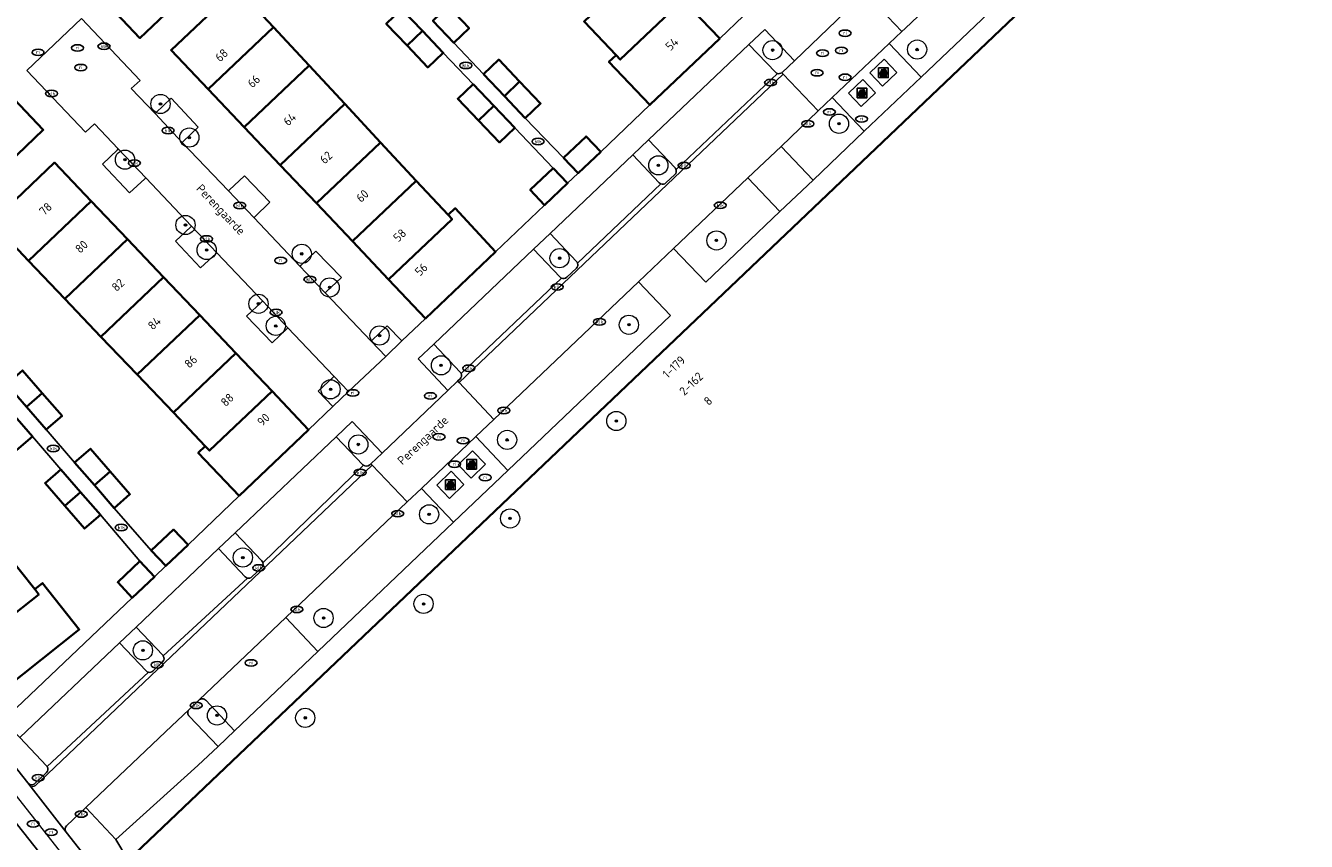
# Model space of a CAD drawing. Header units: metres. Extents: x 103671 to 105190, y 427150 to 429171.
# Tile 82 of 256: x 103834 to 103967, y 427654 to 427739. Entities that reach past the tile are written whole.
import ezdxf
from ezdxf.enums import TextEntityAlignment as Align

# ---------------------------------------------------------------- set-up
doc = ezdxf.new("R2010")
doc.units = ezdxf.units.M
for name, color, linetype, lineweight in [('B-WE-GR-BEPLANTING_CULTUUR_BODEMBEDEKKER-GV', 253, 'Continuous', 18), ('B-WE-GR-BEPLANTING_CULTUUR_ROOS-GV', 253, 'Continuous', 18), ('B-WE-GR-BOOM-S', 253, 'Continuous', 25), ('B-WE-IE-AFVAL APART PLAATS-S', 253, 'Continuous', 25), ('B-WE-IE-MEUBILAIR-S', 253, 'Continuous', 25), ('B-WE-IE-TERREINAFSCHEIDING_KUNSTMATIG_MUUR-G', 253, 'IE-TERREINAFSCHEIDING_KUNSTMATIG-SO', 18), ('B-WE-OG-BEBOUWING-GV', 253, 'Continuous', 35), ('B-WE-OG-BEBOUWING-T18', 7, 'Continuous', 18), ('B-WE-OG-TERREIN_ERF-GV', 253, 'Continuous', 18), ('B-WE-OG-TOPOGRAFIE-T18', 7, 'Continuous', 18), ('B-WE-VH-GESLOTENVERHARDING_ASFALT-GV', 253, 'Continuous', 18), ('B-WE-VH-GESLOTENVERHARDING_BETON-GV', 253, 'Continuous', 18), ('B-WE-VH-OPENVERHARDING-GV', 253, 'Continuous', 18), ('B-WE-VH-OPENVERHARDING_BETONSTRAATSTEEN-GV', 253, 'Continuous', 18), ('B-WE-VH-OPENVERHARDING_STRAATBAKSTEEN-GV', 253, 'Continuous', 18), ('B-WE-VH-OPENVERHARDING_TEGEL-GV', 253, 'Continuous', 18), ('X-XX-AL-VERWIJZING-G', 253, 'Continuous', 18)]:
    doc.layers.add(name, color=color, linetype=linetype, lineweight=lineweight)
doc.styles.add('NLCS-ISO', font='NLCS-ISO.ttf')
doc.styles.add('NLCS-ISO-M500-T18', font='NLCS-ISO.ttf', dxfattribs={"height": 0.9})
doc.linetypes.add('IE-TERREINAFSCHEIDING_KUNSTMATIG-SO', pattern='A,4,[82,NLCS.SHX,S=0.75,R=90,X=0,Y=0],4,-2', length=10)

# ---------------------------------------------------------------- blocks, each defined once
blk = doc.blocks.new('SIE-AFVAL APART PLAATS-SO')
h = blk.add_hatch(color=256)
h.dxf.hatch_style = 1
h.paths.add_polyline_path([(-0.09, 0.07), (-1.76, 0.07, 0.819081), (-1.79, -0.09), (-1.4, -2.19, 0.36153), (-1.37, -2.21), (-0.47, -2.21, 0.36153), (-0.44, -2.19), (-0.05, -0.09, 0.819081)])
h.paths.add_polyline_path([(-0.16, -0.1), (-0.2, -0.33), (-0.49, -0.33), (-0.47, -0.1)], flags=16)
h.paths.add_polyline_path([(-0.55, -0.1), (-0.58, -0.33), (-0.87, -0.33), (-0.87, -0.1)], flags=16)
h.paths.add_polyline_path([(-0.22, -0.42), (-0.27, -0.73), (-0.53, -0.73), (-0.5, -0.42)], flags=16)
h.paths.add_polyline_path([(-0.58, -0.42), (-0.61, -0.73), (-0.87, -0.73), (-0.87, -0.42)], flags=16)
h.paths.add_polyline_path([(-0.95, -0.1), (-0.95, -0.33), (-1.27, -0.33), (-1.29, -0.1)], flags=16)
h.paths.add_polyline_path([(-0.95, -0.42), (-0.95, -0.73), (-1.23, -0.73), (-1.26, -0.42)], flags=16)
h.paths.add_polyline_path([(-0.29, -0.83), (-0.34, -1.09), (-0.56, -1.09), (-0.54, -0.83)], flags=16)
h.paths.add_polyline_path([(-0.62, -0.83), (-0.65, -1.09), (-0.87, -1.09), (-0.87, -0.83)], flags=16)
h.paths.add_polyline_path([(-0.95, -0.83), (-0.95, -1.09), (-1.2, -1.09), (-1.22, -0.83)], flags=16)
h.paths.add_polyline_path([(-1.35, -0.33), (-1.64, -0.33), (-1.69, -0.1), (-1.37, -0.1)], flags=16)
h.paths.add_polyline_path([(-1.34, -0.42), (-1.31, -0.73), (-1.57, -0.73), (-1.63, -0.42)], flags=16)
h.paths.add_polyline_path([(-0.36, -1.18), (-0.41, -1.44), (-0.6, -1.44), (-0.57, -1.18)], flags=16)
h.paths.add_polyline_path([(-0.65, -1.18), (-0.68, -1.44), (-0.87, -1.44), (-0.87, -1.18)], flags=16)
h.paths.add_polyline_path([(-1.3, -0.83), (-1.28, -1.09), (-1.5, -1.09), (-1.55, -0.83)], flags=16)
h.paths.add_polyline_path([(-0.95, -1.18), (-0.95, -1.44), (-1.17, -1.44), (-1.19, -1.18)], flags=16)
h.paths.add_polyline_path([(-0.42, -1.53), (-0.47, -1.79), (-0.63, -1.79), (-0.6, -1.53)], flags=16)
h.paths.add_polyline_path([(-1.27, -1.18), (-1.25, -1.44), (-1.44, -1.44), (-1.49, -1.18)], flags=16)
h.paths.add_polyline_path([(-0.69, -1.53), (-0.71, -1.79), (-0.87, -1.79), (-0.87, -1.53)], flags=16)
h.paths.add_polyline_path([(-0.95, -1.53), (-0.95, -1.79), (-1.13, -1.79), (-1.16, -1.53)], flags=16)
h.paths.add_polyline_path([(-1.24, -1.53), (-1.22, -1.79), (-1.37, -1.79), (-1.42, -1.53)], flags=16)
h.paths.add_polyline_path([(-0.49, -1.89), (-0.53, -2.13), (-0.66, -2.13), (-0.64, -1.89)], flags=16)
h.paths.add_polyline_path([(-0.72, -1.89), (-0.74, -2.13), (-0.87, -2.13), (-0.87, -1.89)], flags=16)
h.paths.add_polyline_path([(-0.95, -1.89), (-0.95, -2.13), (-1.1, -2.13), (-1.12, -1.89)], flags=16)
h.paths.add_polyline_path([(-1.21, -1.89), (-1.18, -2.13), (-1.31, -2.13), (-1.35, -1.89)], flags=16)
h.paths.add_polyline_path([(-0.19, 0.78, -0.01173), (-0.3, 0.78, -0.148797), (-0.42, 1.03, -0.136076), (-0.69, 0.87), (-0.78, 0.85, -0.038293), (-1.14, 0.96), (-1.19, 0.81, -0.243822), (-1.56, 0.45, 0.344326), (-1, 0.22, -0.139345), (-0.6, 0.22, 0.618436), (-0.56, 0.27, -0.441494), (-0.47, 0.44, 0.309048)])
h.paths.add_polyline_path([(-0.49, 0.51, 0.351556), (-0.64, 0.31, 0.121061), (-1.02, 0.29, -0.288745), (-1.45, 0.42, 0.203599), (-1.12, 0.79), (-1.09, 0.87, 0.083075), (-0.28, 0.71, -0.242261)], flags=16)
h.paths.add_polyline_path([(-0.4, 0.79, -0.023345), (-0.63, 0.82, 0.07081), (-0.46, 0.9, 0.059965)], flags=16)
h.paths.add_polyline_path([(1.12, 1.48), (-1.07, 1.48, 0.860559), (-1.08, 1.42), (0.29, 1, -0.146703), (0.53, 0.28, 0.421968), (0.56, 0.25), (1.6, 0.31, 0.450293), (1.63, 0.34, 0.122241)])
h.paths.add_polyline_path([(0.26, 1.93, 1), (1.07, 1.93, 1)])
h.paths.add_polyline_path([(1.65, 0.15, 0.429303), (1.62, 0.18), (0.55, 0.23, 0.38429), (0.51, 0.2), (0.16, -2.16, 0.83726), (0.22, -2.18), (0.99, -0.78, -0.688204), (1.05, -0.78), (1.36, -2.14, 0.84934), (1.42, -2.14)])
for p, q in [((-0.09, 0.07), (-1.76, 0.07)), ((-1.4, -2.19), (-1.79, -0.09)), ((-1.37, -0.1), (-1.69, -0.1)), ((-1.64, -0.33), (-1.69, -0.1)), ((-1.64, -0.33), (-1.35, -0.33)), ((-1.63, -0.42), (-1.34, -0.42)), ((-1.57, -0.73), (-1.63, -0.42)), ((-1.57, -0.73), (-1.31, -0.73)), ((-1.55, -0.83), (-1.3, -0.83)), ((-1.5, -1.09), (-1.55, -0.83)), ((-1.5, -1.09), (-1.28, -1.09)), ((-1.49, -1.18), (-1.27, -1.18)), ((-1.44, -1.44), (-1.49, -1.18)), ((-1.44, -1.44), (-1.25, -1.44)), ((-1.42, -1.53), (-1.24, -1.53)), ((-1.37, -1.79), (-1.42, -1.53)), ((-1.37, -1.79), (-1.22, -1.79)), ((-1.37, -2.21), (-0.47, -2.21)), ((-1.31, -2.13), (-1.35, -1.89)), ((-1.35, -1.89), (-1.21, -1.89)), ((-1.31, -2.13), (-1.18, -2.13)), ((-0.95, -0.1), (-1.29, -0.1)), ((-1.27, -0.33), (-0.95, -0.33)), ((-1.26, -0.42), (-0.95, -0.42)), ((-1.23, -0.73), (-0.95, -0.73)), ((-1.22, -0.83), (-0.95, -0.83)), ((-1.2, -1.09), (-0.95, -1.09)), ((-1.19, -1.18), (-0.95, -1.18)), ((-1.17, -1.44), (-0.95, -1.44)), ((-1.16, -1.53), (-0.95, -1.53)), ((-1.13, -1.79), (-0.95, -1.79)), ((-1.12, -1.89), (-0.95, -1.89)), ((-1.1, -2.13), (-0.95, -2.13)), ((-0.95, -0.1), (-0.95, -0.33)), ((-0.95, -0.42), (-0.95, -0.73)), ((-0.95, -0.83), (-0.95, -1.09)), ((-0.95, -1.18), (-0.95, -1.44)), ((-0.95, -1.53), (-0.95, -1.79)), ((-0.95, -1.89), (-0.95, -2.13)), ((-0.87, -0.1), (-0.87, -0.33)), ((-0.55, -0.1), (-0.87, -0.1)), ((-0.87, -0.33), (-0.58, -0.33)), ((-0.87, -0.42), (-0.87, -0.73)), ((-0.87, -0.42), (-0.58, -0.42)), ((-0.87, -0.73), (-0.61, -0.73)), ((-0.87, -0.83), (-0.62, -0.83)), ((-0.87, -0.83), (-0.87, -1.09)), ((-0.87, -1.09), (-0.65, -1.09)), ((-0.87, -1.18), (-0.65, -1.18)), ((-0.87, -1.18), (-0.87, -1.44)), ((-0.87, -1.44), (-0.68, -1.44)), ((-0.87, -1.53), (-0.69, -1.53)), ((-0.87, -1.53), (-0.87, -1.79)), ((-0.87, -1.79), (-0.71, -1.79)), ((-0.87, -1.89), (-0.87, -2.13)), ((-0.87, -1.89), (-0.72, -1.89)), ((-0.87, -2.13), (-0.74, -2.13)), ((-0.66, -2.13), (-0.53, -2.13)), ((-0.64, -1.89), (-0.49, -1.89)), ((-0.63, -1.79), (-0.47, -1.79)), ((-0.6, -1.44), (-0.41, -1.44)), ((-0.6, -1.53), (-0.42, -1.53)), ((-0.57, -1.18), (-0.36, -1.18)), ((-0.56, -1.09), (-0.34, -1.09)), ((-0.54, -0.83), (-0.29, -0.83)), ((-0.53, -0.73), (-0.27, -0.73)), ((-0.53, -2.13), (-0.49, -1.89)), ((-0.5, -0.42), (-0.22, -0.42)), ((-0.49, -0.33), (-0.2, -0.33)), ((-0.16, -0.1), (-0.47, -0.1)), ((-0.47, -1.79), (-0.42, -1.53)), ((-0.44, -2.19), (-0.05, -0.09)), ((-0.41, -1.44), (-0.36, -1.18)), ((-0.34, -1.09), (-0.29, -0.83)), ((-0.27, -0.73), (-0.22, -0.42)), ((-0.2, -0.33), (-0.16, -0.1))]:
    blk.add_line(p, q)
blk.add_lwpolyline([(-2.5, -2.51), (2.5, -2.51), (2.5, 2.49), (-2.5, 2.49)], close=True)
for points in [[(-0.78, 0.85, -0.038293), (-1.14, 0.96), (-1.19, 0.81, -0.243822), (-1.56, 0.45, 0.344326), (-1, 0.22, -0.139345), (-0.6, 0.22, 0.618436), (-0.56, 0.27, -0.441494), (-0.47, 0.44, 0.309048), (-0.19, 0.78, -0.01173), (-0.3, 0.78, -0.01173)], [(-0.78, 0.85), (-0.69, 0.87, 0.136076), (-0.42, 1.03, 0.156405), (-0.29, 0.77)], [(-0.78, 0.85), (-0.69, 0.87, 0.136076), (-0.42, 1.03, 0.148797), (-0.3, 0.78, 0.148797)], [(-0.63, 0.82, 0.07081), (-0.46, 0.9, 0.059965), (-0.4, 0.79, 0.059965)], [(-0.4, 0.79, -0.023345), (-0.63, 0.82)]]:
    blk.add_lwpolyline(points, format="xyb")
for points in [[(-1.09, 0.87), (-1.12, 0.79, -0.203599), (-1.45, 0.42, 0.288745), (-1.02, 0.29, -0.121061), (-0.64, 0.31, -0.351556), (-0.49, 0.51, 0.242261), (-0.28, 0.71, -0.083075)], [(-1.07, 1.48), (1.12, 1.48, -0.122241), (1.63, 0.34, -0.450293), (1.6, 0.31), (0.56, 0.25, -0.421968), (0.53, 0.28, 0.146703), (0.29, 1), (-1.08, 1.42, -0.860559)], [(0.55, 0.23), (1.62, 0.18, -0.429303), (1.65, 0.15), (1.42, -2.14, -0.84934), (1.36, -2.14), (1.05, -0.78, 0.688204), (0.99, -0.78), (0.22, -2.18, -0.83726), (0.16, -2.16), (0.51, 0.2, -0.38429)]]:
    blk.add_lwpolyline(points, format="xyb", close=True)
for points in [[(-1.35, -0.33), (-1.37, -0.1)], [(-1.31, -0.73), (-1.34, -0.42)], [(-1.28, -1.09), (-1.3, -0.83)], [(-1.27, -0.33), (-1.29, -0.1)], [(-1.25, -1.44), (-1.27, -1.18)], [(-1.23, -0.73), (-1.26, -0.42)], [(-1.22, -1.79), (-1.24, -1.53)], [(-1.2, -1.09), (-1.22, -0.83)], [(-1.18, -2.13), (-1.21, -1.89)], [(-1.17, -1.44), (-1.19, -1.18)], [(-1.18, -2.22), (-1.18, -2.21)], [(-1.13, -1.79), (-1.16, -1.53)], [(-1.1, -2.13), (-1.12, -1.89)], [(-0.74, -2.13), (-0.72, -1.89)], [(-0.71, -1.79), (-0.69, -1.53)], [(-0.68, -1.44), (-0.65, -1.18)], [(-0.66, -2.13), (-0.64, -1.89)], [(-0.65, -1.09), (-0.62, -0.83)], [(-0.63, -1.79), (-0.6, -1.53)], [(-0.61, -0.73), (-0.58, -0.42)], [(-0.6, -1.44), (-0.57, -1.18)], [(-0.58, -0.33), (-0.55, -0.1)], [(-0.56, -1.09), (-0.54, -0.83)], [(-0.53, -0.73), (-0.5, -0.42)], [(-0.49, -0.33), (-0.47, -0.1)]]:
    blk.add_lwpolyline(points)
blk.add_circle((0.66, 1.93), 0.401)
for centre, radius, start, end in [((-1.76, -0.01), 0.0869, 90, 247.28103), ((-0.09, -0.01), 0.0869, 292.71897, 90), ((-1.37, -2.18), 0.0318, 190.49429, 270), ((-0.47, -2.18), 0.0318, 270, 349.50571)]:
    blk.add_arc(centre, radius, start, end)
blk = doc.blocks.new('SIE-MEUBILAIR_PUT_RIOOLPUT-SO')
blk.add_ellipse((0, 0), major_axis=(1.25, 0), ratio=0.54)
at = {"style": 'NLCS-ISO'}
blk.add_text('ri', height=0.75, dxfattribs=at).set_placement((-0.04, 0.07), align=Align.MIDDLE_CENTER)
blk = doc.blocks.new('SIE-MEUBILAIR_PUT_KOLK-SO')
blk.add_ellipse((0, 0), major_axis=(1.25, 0), ratio=0.54)
at = {"style": 'NLCS-ISO'}
blk.add_text('klk', height=0.75, dxfattribs=at).set_placement((0.03, 0), align=Align.MIDDLE_CENTER)
blk = doc.blocks.new('SGR-BOOM_GBKN-SO')
at = {"linetype": 'ByBlock', "lineweight": 18}
h = blk.add_hatch(color=0, dxfattribs=at)
h.dxf.hatch_style = 1
edge = h.paths.add_edge_path()
edge.add_arc((0, 0), 0.25, 0, 360)
at = {"color": 0, "linetype": 'ByBlock', "lineweight": 18}
for radius in [2, 0.25]:
    blk.add_circle((0, 0), radius, dxfattribs=at)
at = {"color": 0, "linetype": 'ByBlock', "lineweight": 18, "style": 'NLCS-ISO'}
blk.add_attdef('SOORT', (2.5, 0), '', height=1.5, dxfattribs=at)

msp = doc.modelspace()

# ---------------------------------------------------------------- linework, layer by layer
at = {"layer": 'B-WE-GR-BEPLANTING_CULTUUR_BODEMBEDEKKER-GV', "flags": 128}
for points in [[(103847.132, 427729.593), (103849.97, 427726.605), (103850.048, 427726.679), (103851.633, 427728.185), (103848.802, 427731.202), (103847.206, 427729.665)], [(103843.308, 427725.917), (103843.223, 427725.836), (103841.649, 427724.33), (103844.488, 427721.344), (103846.077, 427722.822), (103846.166, 427722.905)], [(103854.777, 427721.547), (103857.42, 427718.765), (103857.482, 427718.826), (103859.071, 427720.37), (103856.445, 427723.127), (103854.863, 427721.628)], [(103850.94, 427717.874), (103850.866, 427717.805), (103849.255, 427716.304), (103851.867, 427713.556), (103853.509, 427715.047), (103853.571, 427715.103)], [(103862.213, 427713.72), (103864.841, 427710.955), (103864.925, 427711.034), (103866.525, 427712.536), (103863.878, 427715.274), (103862.295, 427713.796)], [(103858.339, 427710.079), (103858.281, 427710.025), (103856.657, 427708.518), (103859.307, 427705.749), (103860.908, 427707.266), (103860.961, 427707.316)], [(103869.639, 427705.905), (103871.135, 427704.33), (103872.817, 427705.93), (103871.292, 427707.52), (103869.711, 427705.976)], [(103865.755, 427702.264), (103865.699, 427702.21), (103864.118, 427700.697), (103865.648, 427699.108), (103867.278, 427700.659)]]:
    msp.add_lwpolyline(points, close=True, dxfattribs=at)
at = {"layer": 'B-WE-GR-BEPLANTING_CULTUUR_ROOS-GV', "flags": 128}
for points in [[(103940.19, 427746.08), (103939.507, 427746.741), (103935.943, 427747.602), (103935.383, 427748.162), (103925.187, 427738.465), (103924.862, 427738.157), (103923.521, 427736.881), (103926.852, 427733.382)], [(103920.945, 427727.759), (103917.611, 427731.261), (103916.148, 427729.87), (103912.277, 427726.188), (103915.613, 427722.684)], [(103912.166, 427719.402), (103908.829, 427722.908), (103901.099, 427715.557), (103904.44, 427712.047)], [(103900.792, 427708.575), (103897.45, 427712.086), (103882.403, 427697.775), (103880.513, 427695.977), (103883.862, 427692.458)], [(103878.205, 427687.073), (103874.853, 427690.594), (103873.365, 427689.179), (103860.728, 427677.151), (103864.082, 427673.628)], [(103852.402, 427668.535), (103852.377, 427668.56), (103852.351, 427668.582), (103852.323, 427668.603), (103852.294, 427668.621), (103852.264, 427668.638), (103852.232, 427668.653), (103852.2, 427668.665), (103852.167, 427668.675), (103852.133, 427668.683), (103852.099, 427668.688), (103852.064, 427668.691), (103852.03, 427668.691), (103851.995, 427668.689), (103851.961, 427668.685), (103851.927, 427668.679), (103851.893, 427668.67), (103851.861, 427668.658), (103851.829, 427668.645), (103851.798, 427668.629), (103851.768, 427668.611), (103851.74, 427668.592), (103851.713, 427668.57), (103850.67, 427667.577), (103850.648, 427667.55), (103850.627, 427667.523), (103850.608, 427667.494), (103850.592, 427667.463), (103850.577, 427667.432), (103850.565, 427667.399), (103850.555, 427667.366), (103850.547, 427667.333), (103850.542, 427667.298), (103850.539, 427667.264), (103850.539, 427667.229), (103850.54, 427667.195), (103850.545, 427667.16), (103850.551, 427667.127), (103850.56, 427667.093), (103850.571, 427667.06), (103850.585, 427667.029), (103850.601, 427666.998), (103850.618, 427666.968), (103850.638, 427666.94), (103850.66, 427666.913), (103850.677, 427666.894), (103853.685, 427663.731), (103855.409, 427665.372)]]:
    msp.add_lwpolyline(points, close=True, dxfattribs=at)
for points in [[(103912.356, 427733.852), (103912.376, 427733.868), (103912.395, 427733.885), (103913.669, 427735.097), (103910.578, 427738.349), (103908.941, 427736.793)], [(103908.941, 427736.793), (103911.688, 427733.903)], [(103898.493, 427726.862), (103896.842, 427725.292), (103899.595, 427722.395)], [(103901.246, 427723.966), (103898.493, 427726.862)], [(103900.302, 427722.378), (103901.229, 427723.259)], [(103888.237, 427717.113), (103886.519, 427715.479), (103889.278, 427712.577)], [(103890.995, 427714.211), (103888.237, 427717.113)], [(103889.985, 427712.559), (103890.978, 427713.504)], [(103876.132, 427705.607), (103874.508, 427704.062), (103877.618, 427700.791), (103878.622, 427701.746), (103878.879, 427701.991)], [(103878.897, 427702.698), (103876.132, 427705.607)], [(103869.474, 427693.04), (103869.586, 427693.148), (103870.763, 427694.268), (103867.649, 427697.543), (103865.996, 427695.971)], [(103865.996, 427695.971), (103868.765, 427693.058)], [(103855.459, 427685.956), (103853.738, 427684.32), (103856.515, 427681.4)], [(103858.235, 427683.036), (103855.459, 427685.956)], [(103857.222, 427681.382), (103858.217, 427682.329)], [(103845.153, 427676.159), (103843.427, 427674.519), (103846.209, 427671.593)], [(103847.934, 427673.234), (103845.153, 427676.159)], [(103846.916, 427671.575), (103847.916, 427672.527)]]:
    msp.add_lwpolyline(points, dxfattribs=at)
at = {"layer": 'B-WE-GR-BEPLANTING_CULTUUR_ROOS-GV'}
for points in [[(103911.688, 427733.903, 0.1256531), (103911.897, 427733.771)], [(103911.897, 427733.771, 0.2485826), (103912.356, 427733.852)], [(103901.353, 427723.794, 0.1057259), (103901.246, 427723.966)], [(103901.229, 427723.259, 0.2999128), (103901.353, 427723.794)], [(103899.595, 427722.395, 0.1155018), (103899.788, 427722.269)], [(103899.788, 427722.269, 0.2831991), (103900.302, 427722.378)], [(103890.978, 427713.504, 0.2999128), (103891.102, 427714.039)], [(103891.102, 427714.039, 0.1057259), (103890.995, 427714.211)], [(103889.278, 427712.577, 0.0990084), (103889.431, 427712.468)], [(103889.431, 427712.468, 0.3073904), (103889.985, 427712.559)], [(103878.998, 427702.54, 0.0961186), (103878.897, 427702.698)], [(103878.879, 427701.991, 0.3073983), (103878.998, 427702.54)], [(103868.765, 427693.058, 0.0362559), (103868.823, 427693.006)], [(103868.823, 427693.006, 0.368701), (103869.474, 427693.04)], [(103858.217, 427682.329, 0.2928691), (103858.345, 427682.855)], [(103858.345, 427682.855, 0.1045077), (103858.235, 427683.036)], [(103856.515, 427681.4, 0.1403348), (103856.748, 427681.261)], [(103856.748, 427681.261, 0.2622184), (103857.222, 427681.382)], [(103847.916, 427672.527, 0.3648825), (103847.989, 427673.165)], [(103847.989, 427673.165, 0.0477795), (103847.934, 427673.234)], [(103846.209, 427671.593, 0.1417716), (103846.443, 427671.454)], [(103846.443, 427671.454, 0.262863), (103846.916, 427671.575)]]:
    msp.add_lwpolyline(points, format="xyb", dxfattribs=at)
at = {"layer": 'B-WE-IE-TERREINAFSCHEIDING_KUNSTMATIG_MUUR-G', "flags": 128}
for points in [[(103893.511, 427725.625), (103898.628, 427730.494)], [(103882.58, 427715.222), (103887.68, 427720.076)], [(103850.565, 427684.725), (103855.886, 427689.819)], [(103844.765, 427679.211), (103831.297, 427666.399)]]:
    msp.add_lwpolyline(points, dxfattribs=at)
at = {"layer": 'B-WE-OG-BEBOUWING-GV', "flags": 128}
msp.add_lwpolyline([(104012.381, 427666.372), (104000, 427687.907), (103980.318, 427722.141), (103973.257, 427734.422), (103970.342, 427739.492), (103968.875, 427742.044), (103968.65, 427742.435), (103967.083, 427745.191), (103964.3, 427750), (103963.453, 427751.474), (103961.955, 427754.08), (103958.311, 427760.418), (103947.368, 427750), (103844.318, 427651.893), (103886.888, 427598.523)], dxfattribs=at)
for points in [[(103847.523, 427747.741), (103847.786, 427747.465), (103841.614, 427741.591), (103841.877, 427741.315), (103845.551, 427737.456), (103852.809, 427744.364), (103848.61, 427748.775)], [(103902.072, 427741.431), (103898.306, 427745.385), (103891.78, 427739.169), (103895.106, 427735.674), (103895.544, 427735.214)], [(103852.657, 427732.153), (103859.45, 427738.592), (103855.641, 427742.688), (103848.809, 427736.213)], [(103902.072, 427741.431), (103895.544, 427735.214), (103895.106, 427735.674), (103894.367, 427734.971), (103898.628, 427730.494), (103905.898, 427737.413)], [(103872.791, 427740.471), (103871.192, 427738.946), (103873.355, 427736.677), (103874.955, 427738.202)], [(103877.639, 427740.772), (103876.044, 427739.257), (103878.215, 427736.971), (103879.81, 427738.486)], [(103856.413, 427728.191), (103863.169, 427734.594), (103859.45, 427738.592), (103852.657, 427732.153)], [(103874.955, 427738.202), (103873.355, 427736.677), (103875.519, 427734.407), (103877.119, 427735.932)], [(103856.413, 427728.191), (103860.169, 427724.228), (103866.887, 427730.596), (103863.169, 427734.594)], [(103881.313, 427733.708), (103883.484, 427731.422), (103885.079, 427732.936), (103882.909, 427735.222)], [(103831.841, 427731.768), (103831.587, 427732.036), (103825.391, 427726.161), (103825.136, 427726.428), (103824.051, 427725.393), (103828.256, 427720.987), (103835.504, 427727.905)], [(103880.238, 427732.661), (103878.639, 427731.136), (103880.802, 427728.866), (103882.402, 427730.391)], [(103885.079, 427732.936), (103883.484, 427731.422), (103885.655, 427729.136), (103887.25, 427730.65)], [(103870.606, 427726.598), (103866.887, 427730.596), (103860.169, 427724.228), (103863.925, 427720.265)], [(103882.402, 427730.391), (103880.802, 427728.866), (103882.966, 427726.597), (103884.566, 427728.122)], [(103870.606, 427726.598), (103863.925, 427720.265), (103867.682, 427716.303), (103874.325, 427722.599)], [(103893.511, 427725.625), (103891.987, 427727.226), (103889.649, 427725), (103891.172, 427723.399)], [(103833.96, 427714.279), (103840.489, 427720.489), (103836.676, 427724.498), (103830.141, 427718.281)], [(103888.559, 427723.929), (103886.174, 427721.659), (103887.68, 427720.076), (103890.066, 427722.346)], [(103874.325, 427722.599), (103867.682, 427716.303), (103871.438, 427712.34), (103878.043, 427718.601), (103877.631, 427719.044)], [(103840.489, 427720.489), (103833.96, 427714.279), (103837.729, 427710.328), (103844.252, 427716.533)], [(103877.631, 427719.044), (103878.043, 427718.601), (103871.438, 427712.34), (103875.286, 427708.28), (103882.58, 427715.222), (103878.37, 427719.747)], [(103837.729, 427710.328), (103841.498, 427706.378), (103848.015, 427712.577), (103844.252, 427716.533)], [(103851.778, 427708.621), (103848.015, 427712.577), (103841.498, 427706.378), (103845.267, 427702.428)], [(103849.036, 427698.477), (103855.541, 427704.665), (103851.778, 427708.621), (103845.267, 427702.428)], [(103855.541, 427704.665), (103849.036, 427698.477), (103852.36, 427694.994), (103852.806, 427694.527), (103859.305, 427700.709)], [(103831.692, 427701.439), (103833.746, 427699.071), (103835.398, 427700.503), (103833.345, 427702.872)], [(103835.398, 427700.503), (103833.746, 427699.071), (103835.8, 427696.702), (103837.452, 427698.135)], [(103859.305, 427700.709), (103852.806, 427694.527), (103852.36, 427694.994), (103851.62, 427694.29), (103855.886, 427689.819), (103863.118, 427696.7)], [(103832.318, 427698.355), (103830.665, 427696.922), (103832.719, 427694.553), (103834.372, 427695.986)], [(103838.76, 427693.287), (103840.814, 427690.918), (103842.467, 427692.351), (103840.413, 427694.72)], [(103837.333, 427692.571), (103835.68, 427691.138), (103837.734, 427688.769), (103839.386, 427690.202)], [(103842.467, 427692.351), (103840.814, 427690.918), (103842.868, 427688.549), (103844.52, 427689.982)], [(103839.386, 427690.202), (103837.734, 427688.769), (103839.787, 427686.401), (103841.44, 427687.834)], [(103850.565, 427684.725), (103849.055, 427686.309), (103846.735, 427684.114), (103848.253, 427682.521)], [(103831.642, 427683.841), (103824.61, 427678.3), (103827.988, 427674.011), (103835.036, 427679.563), (103834.61, 427680.1)], [(103845.559, 427683.002), (103843.246, 427680.814), (103844.765, 427679.211), (103847.076, 427681.398)], [(103834.61, 427680.1), (103835.036, 427679.563), (103827.988, 427674.011), (103831.408, 427669.671), (103839.25, 427675.892), (103835.409, 427680.734)]]:
    msp.add_lwpolyline(points, close=True, dxfattribs=at)
at = {"layer": 'B-WE-OG-BEBOUWING-GV'}
msp.add_lwpolyline([(103886.888, 427598.523, -0.0786003), (104000, 427662.009)], format="xyb", dxfattribs=at)
at = {"layer": 'B-WE-OG-TERREIN_ERF-GV', "flags": 128}
for points in [[(103852.809, 427744.364), (103845.551, 427737.456), (103841.877, 427741.315)], [(103833.345, 427702.872), (103835.398, 427700.503), (103837.452, 427698.135), (103835.8, 427696.702), (103838.76, 427693.287), (103840.413, 427694.72), (103842.467, 427692.351), (103844.52, 427689.982), (103842.868, 427688.549), (103846.735, 427684.114), (103849.055, 427686.309), (103850.565, 427684.725), (103855.886, 427689.819), (103851.62, 427694.29), (103852.36, 427694.994), (103849.036, 427698.477), (103845.267, 427702.428), (103841.498, 427706.378), (103837.729, 427710.328), (103833.96, 427714.279), (103830.141, 427718.281), (103836.676, 427724.498), (103840.489, 427720.489), (103844.252, 427716.533), (103848.015, 427712.577), (103851.778, 427708.621), (103855.541, 427704.665), (103859.305, 427700.709), (103863.118, 427696.7), (103865.648, 427699.108), (103864.118, 427700.697), (103865.699, 427702.21), (103865.755, 427702.264), (103860.961, 427707.316), (103860.908, 427707.266), (103859.307, 427705.749), (103856.657, 427708.518), (103858.281, 427710.025), (103858.339, 427710.079), (103853.571, 427715.103), (103853.509, 427715.047), (103851.867, 427713.556), (103849.255, 427716.304), (103850.866, 427717.805), (103850.94, 427717.874), (103846.166, 427722.905), (103846.077, 427722.822), (103844.488, 427721.344), (103841.649, 427724.33), (103843.223, 427725.836), (103843.308, 427725.917), (103840.821, 427728.537), (103839.91, 427727.671), (103833.806, 427734.095), (103839.464, 427739.477), (103845.569, 427733.052), (103844.663, 427732.191), (103847.132, 427729.593), (103847.206, 427729.665), (103848.802, 427731.202), (103851.633, 427728.185), (103850.048, 427726.679), (103849.97, 427726.605), (103854.777, 427721.547), (103854.863, 427721.628), (103856.445, 427723.127), (103859.071, 427720.37), (103857.482, 427718.826), (103857.42, 427718.765), (103862.213, 427713.72), (103862.295, 427713.796), (103863.878, 427715.274), (103866.525, 427712.536), (103864.925, 427711.034), (103864.841, 427710.955), (103869.639, 427705.905), (103869.711, 427705.976), (103871.292, 427707.52), (103872.817, 427705.93), (103875.286, 427708.28), (103871.438, 427712.34), (103867.682, 427716.303), (103863.925, 427720.265), (103860.169, 427724.228), (103856.413, 427728.191), (103852.657, 427732.153), (103848.809, 427736.213), (103855.641, 427742.688), (103859.45, 427738.592), (103863.169, 427734.594), (103866.887, 427730.596), (103870.606, 427726.598), (103874.325, 427722.599), (103877.631, 427719.044), (103878.37, 427719.747), (103882.58, 427715.222), (103887.68, 427720.076), (103886.174, 427721.659), (103888.559, 427723.929), (103884.566, 427728.122), (103882.966, 427726.597), (103880.802, 427728.866), (103878.639, 427731.136), (103880.238, 427732.661), (103877.119, 427735.932), (103875.519, 427734.407), (103873.355, 427736.677), (103871.192, 427738.946)], [(103902.072, 427741.431), (103905.898, 427737.413), (103908.366, 427739.762)], [(103877.639, 427740.772), (103879.81, 427738.486), (103878.215, 427736.971), (103881.313, 427733.708), (103882.909, 427735.222), (103885.079, 427732.936), (103887.25, 427730.65), (103885.655, 427729.136), (103889.649, 427725), (103891.987, 427727.226), (103893.511, 427725.625), (103898.628, 427730.494), (103894.367, 427734.971), (103895.106, 427735.674), (103891.78, 427739.169)], [(103831.841, 427731.768), (103835.504, 427727.905), (103828.256, 427720.987)], [(103831.297, 427666.399), (103844.765, 427679.211), (103843.246, 427680.814), (103845.559, 427683.002), (103841.44, 427687.834), (103839.787, 427686.401), (103837.734, 427688.769), (103835.68, 427691.138), (103837.333, 427692.571), (103834.372, 427695.986), (103832.719, 427694.553)], [(103831.642, 427683.841), (103834.61, 427680.1), (103835.409, 427680.734), (103839.25, 427675.892), (103831.408, 427669.671)]]:
    msp.add_lwpolyline(points, dxfattribs=at)
at = {"layer": 'B-WE-VH-GESLOTENVERHARDING_ASFALT-GV', "flags": 128}
for points in [[(103884, 427596.25), (103837.878, 427654.801), (103837.873, 427654.808), (103834.228, 427659.512), (103833.897, 427659.939), (103806.346, 427694.816)], [(103831.79, 427656.91), (103835.052, 427652.776)]]:
    msp.add_lwpolyline(points, dxfattribs=at)
at = {"layer": 'B-WE-VH-GESLOTENVERHARDING_BETON-GV', "flags": 128}
for points in [[(103923.011, 427735.263), (103921.52, 427733.828), (103922.854, 427732.442), (103924.345, 427733.876)], [(103920.782, 427733.148), (103919.291, 427731.713), (103920.625, 427730.326), (103922.116, 427731.761)], [(103880.186, 427694.486), (103878.695, 427693.052), (103880.03, 427691.665), (103881.52, 427693.1)], [(103877.946, 427692.368), (103876.456, 427690.933), (103877.79, 427689.546), (103879.281, 427690.981)]]:
    msp.add_lwpolyline(points, close=True, dxfattribs=at)
at = {"layer": 'B-WE-VH-OPENVERHARDING-GV', "flags": 128}
for points in [[(103923.521, 427736.881), (103924.862, 427738.157), (103921.215, 427741.988), (103921.07, 427742.14), (103919.802, 427740.933), (103913.669, 427735.097), (103912.395, 427733.885), (103912.376, 427733.868), (103912.356, 427733.852), (103912.503, 427733.698), (103916.148, 427729.87), (103917.611, 427731.261)], [(103915.613, 427722.684), (103912.277, 427726.188), (103908.829, 427722.908), (103912.166, 427719.402)], [(103880.513, 427695.977), (103882.403, 427697.775), (103878.767, 427701.595), (103878.622, 427701.746), (103877.618, 427700.791), (103870.763, 427694.268), (103869.586, 427693.148), (103869.731, 427692.996), (103873.365, 427689.179), (103874.853, 427690.594)], [(103864.082, 427673.628), (103860.728, 427677.151), (103851.713, 427668.57), (103851.74, 427668.592), (103851.768, 427668.611), (103851.798, 427668.629), (103851.829, 427668.645), (103851.861, 427668.658), (103851.893, 427668.67), (103851.927, 427668.679), (103851.961, 427668.685), (103851.995, 427668.689), (103852.03, 427668.691), (103852.064, 427668.691), (103852.099, 427668.688), (103852.133, 427668.683), (103852.167, 427668.675), (103852.2, 427668.665), (103852.232, 427668.653), (103852.264, 427668.638), (103852.294, 427668.621), (103852.323, 427668.603), (103852.351, 427668.582), (103852.377, 427668.56), (103852.402, 427668.535), (103855.409, 427665.372)], [(103850.677, 427666.894), (103850.66, 427666.913), (103850.638, 427666.94), (103850.618, 427666.968), (103850.601, 427666.998), (103850.585, 427667.029), (103850.571, 427667.06), (103850.56, 427667.093), (103850.551, 427667.127), (103850.545, 427667.16), (103850.54, 427667.195), (103850.539, 427667.229), (103850.539, 427667.264), (103850.542, 427667.298), (103850.547, 427667.333), (103850.555, 427667.366), (103850.565, 427667.399), (103850.577, 427667.432), (103850.592, 427667.463), (103850.608, 427667.494), (103850.627, 427667.523), (103850.648, 427667.55), (103850.67, 427667.577), (103848.225, 427665.268), (103839.937, 427657.386), (103843.041, 427654.046), (103851.588, 427661.735), (103853.685, 427663.731)]]:
    msp.add_lwpolyline(points, close=True, dxfattribs=at)
for points in [[(103833.057, 427664.661), (103843.427, 427674.519), (103845.153, 427676.159), (103853.738, 427684.32), (103855.459, 427685.956), (103865.996, 427695.971), (103867.649, 427697.543), (103870.763, 427694.268), (103877.618, 427700.791), (103874.508, 427704.062), (103876.132, 427705.607), (103886.519, 427715.479), (103888.237, 427717.113), (103896.842, 427725.292), (103898.493, 427726.862), (103908.941, 427736.793), (103910.578, 427738.349), (103913.669, 427735.097), (103919.802, 427740.933)], [(103872.791, 427740.471), (103874.955, 427738.202), (103877.119, 427735.932), (103880.238, 427732.661), (103882.402, 427730.391), (103884.566, 427728.122), (103888.559, 427723.929), (103890.066, 427722.346), (103891.172, 427723.399), (103889.649, 427725), (103885.655, 427729.136), (103883.484, 427731.422), (103881.313, 427733.708), (103878.215, 427736.971), (103876.044, 427739.257)], [(103908.366, 427739.762), (103905.898, 427737.413), (103898.628, 427730.494), (103893.511, 427725.625), (103891.172, 427723.399), (103890.066, 427722.346), (103887.68, 427720.076), (103882.58, 427715.222), (103875.286, 427708.28), (103872.817, 427705.93), (103871.135, 427704.33), (103867.278, 427700.659), (103865.648, 427699.108), (103863.118, 427696.7), (103855.886, 427689.819), (103850.565, 427684.725), (103848.253, 427682.521), (103847.076, 427681.398), (103844.765, 427679.211), (103831.297, 427666.399)], [(103900.447, 427722.226), (103912.503, 427733.698), (103912.356, 427733.852)], [(103911.897, 427733.771), (103901.353, 427723.794)], [(103901.229, 427723.259), (103900.302, 427722.378)], [(103878.879, 427701.991), (103878.622, 427701.746), (103878.767, 427701.595), (103900.447, 427722.226)], [(103899.788, 427722.269), (103891.102, 427714.039)], [(103889.278, 427712.577), (103886.519, 427715.479), (103876.132, 427705.607), (103878.897, 427702.698)], [(103890.978, 427713.504), (103889.985, 427712.559)], [(103878.998, 427702.54), (103889.431, 427712.468)], [(103889.431, 427712.468), (103878.998, 427702.54)], [(103832.318, 427698.355), (103834.372, 427695.986), (103837.333, 427692.571), (103839.386, 427690.202), (103841.44, 427687.834), (103845.559, 427683.002), (103847.076, 427681.398), (103848.253, 427682.521), (103846.735, 427684.114), (103842.868, 427688.549), (103840.814, 427690.918), (103838.76, 427693.287), (103835.8, 427696.702), (103833.746, 427699.071), (103831.692, 427701.439)], [(103833.897, 427659.939), (103834.228, 427659.512), (103834.38, 427659.548), (103834.535, 427659.585), (103834.701, 427659.676), (103835.972, 427660.87), (103857.367, 427681.23), (103869.731, 427692.996), (103869.586, 427693.148), (103869.474, 427693.04)], [(103868.823, 427693.006), (103858.345, 427682.855)], [(103856.748, 427681.261), (103847.989, 427673.165)], [(103858.217, 427682.329), (103857.222, 427681.382)], [(103847.916, 427672.527), (103846.916, 427671.575)], [(103846.443, 427671.454), (103835.913, 427661.638)], [(103835.827, 427661.022), (103834.634, 427659.887)], [(103833.983, 427651.773), (103835.052, 427652.776), (103831.79, 427656.91), (103830.873, 427656.131)]]:
    msp.add_lwpolyline(points, dxfattribs=at)
at = {"layer": 'B-WE-VH-OPENVERHARDING-GV'}
for points in [[(103912.356, 427733.852, -0.2485826), (103911.897, 427733.771)], [(103901.353, 427723.794, -0.2999128), (103901.229, 427723.259)], [(103900.302, 427722.378, -0.2831991), (103899.788, 427722.269)], [(103891.102, 427714.039, -0.2999128), (103890.978, 427713.504)], [(103889.431, 427712.468, -0.0990084), (103889.278, 427712.577)], [(103889.985, 427712.559, -0.3073904), (103889.431, 427712.468)], [(103878.897, 427702.698, -0.0961186), (103878.998, 427702.54)], [(103878.998, 427702.54, -0.3073983), (103878.879, 427701.991)], [(103869.474, 427693.04, -0.368701), (103868.823, 427693.006)], [(103858.345, 427682.855, -0.2928691), (103858.217, 427682.329)], [(103857.222, 427681.382, -0.2622184), (103856.748, 427681.261)], [(103847.989, 427673.165, -0.3648825), (103847.916, 427672.527)], [(103846.916, 427671.575, -0.262863), (103846.443, 427671.454)], [(103835.913, 427661.638, -0.3484375), (103835.827, 427661.022)], [(103834.634, 427659.887, -0.4373264), (103833.897, 427659.939)]]:
    msp.add_lwpolyline(points, format="xyb", dxfattribs=at)
at = {"layer": 'B-WE-VH-OPENVERHARDING_BETONSTRAATSTEEN-GV', "flags": 128}
for points in [[(103940.19, 427746.08), (103926.852, 427733.382), (103920.945, 427727.759), (103915.613, 427722.684), (103912.166, 427719.402), (103904.44, 427712.047), (103901.099, 427715.557), (103897.45, 427712.086), (103900.792, 427708.575), (103883.862, 427692.458), (103878.205, 427687.073), (103864.082, 427673.628), (103855.409, 427665.372), (103853.685, 427663.731), (103851.588, 427661.735), (103843.041, 427654.046), (103844.318, 427651.893), (103947.368, 427750)], [(103911.688, 427733.903), (103908.941, 427736.793), (103898.493, 427726.862), (103901.246, 427723.966)], [(103901.353, 427723.794), (103911.897, 427733.771)], [(103899.595, 427722.395), (103896.842, 427725.292), (103888.237, 427717.113), (103890.995, 427714.211)], [(103891.102, 427714.039), (103899.788, 427722.269)], [(103868.765, 427693.058), (103865.996, 427695.971), (103855.459, 427685.956), (103858.235, 427683.036)], [(103858.345, 427682.855), (103868.823, 427693.006)], [(103856.515, 427681.4), (103853.738, 427684.32), (103845.153, 427676.159), (103847.934, 427673.234)], [(103847.989, 427673.165), (103856.748, 427681.261)], [(103846.209, 427671.593), (103843.427, 427674.519), (103833.057, 427664.661), (103835.844, 427661.729)], [(103835.913, 427661.638), (103846.443, 427671.454)]]:
    msp.add_lwpolyline(points, dxfattribs=at)
for points in [[(103854.777, 427721.547), (103849.97, 427726.605), (103847.132, 427729.593), (103844.663, 427732.191), (103845.569, 427733.052), (103839.464, 427739.477), (103833.806, 427734.095), (103839.91, 427727.671), (103840.821, 427728.537), (103843.308, 427725.917), (103846.166, 427722.905), (103850.94, 427717.874), (103853.571, 427715.103), (103858.339, 427710.079), (103860.961, 427707.316), (103865.755, 427702.264), (103867.278, 427700.659), (103871.135, 427704.33), (103869.639, 427705.905), (103864.841, 427710.955), (103862.213, 427713.72), (103857.42, 427718.765)], [(103926.852, 427733.382), (103923.521, 427736.881), (103917.611, 427731.261), (103920.945, 427727.759)], [(103923.011, 427735.263), (103924.345, 427733.876), (103922.854, 427732.442), (103921.52, 427733.828)], [(103920.782, 427733.148), (103922.116, 427731.761), (103920.625, 427730.326), (103919.291, 427731.713)], [(103883.862, 427692.458), (103880.513, 427695.977), (103874.853, 427690.594), (103878.205, 427687.073)], [(103880.186, 427694.486), (103881.52, 427693.1), (103880.03, 427691.665), (103878.695, 427693.052)], [(103877.946, 427692.368), (103879.281, 427690.981), (103877.79, 427689.546), (103876.456, 427690.933)]]:
    msp.add_lwpolyline(points, close=True, dxfattribs=at)
at = {"layer": 'B-WE-VH-OPENVERHARDING_BETONSTRAATSTEEN-GV'}
for points in [[(103911.897, 427733.771, -0.1256531), (103911.688, 427733.903)], [(103901.246, 427723.966, -0.1057259), (103901.353, 427723.794)], [(103899.788, 427722.269, -0.1155018), (103899.595, 427722.395)], [(103890.995, 427714.211, -0.1057259), (103891.102, 427714.039)], [(103868.823, 427693.006, -0.0362559), (103868.765, 427693.058)], [(103858.235, 427683.036, -0.1045077), (103858.345, 427682.855)], [(103856.748, 427681.261, -0.1403348), (103856.515, 427681.4)], [(103847.934, 427673.234, -0.0477795), (103847.989, 427673.165)], [(103846.443, 427671.454, -0.1417716), (103846.209, 427671.593)], [(103835.844, 427661.729, -0.0613446), (103835.913, 427661.638)]]:
    msp.add_lwpolyline(points, format="xyb", dxfattribs=at)
at = {"layer": 'B-WE-VH-OPENVERHARDING_STRAATBAKSTEEN-GV', "flags": 128}
for points in [[(103950.821, 427762.846), (103953.035, 427764.952), (103953.578, 427765.409), (103949.888, 427769.3), (103921.215, 427741.988), (103924.862, 427738.157), (103925.187, 427738.465), (103935.383, 427748.162), (103937.315, 427750), (103940.3, 427752.839), (103943.678, 427756.052)], [(103916.148, 427729.87), (103912.503, 427733.698), (103900.447, 427722.226), (103878.767, 427701.595), (103882.403, 427697.775), (103897.45, 427712.086), (103901.099, 427715.557), (103908.829, 427722.908), (103912.277, 427726.188)]]:
    msp.add_lwpolyline(points, close=True, dxfattribs=at)
for points in [[(103860.728, 427677.151), (103873.365, 427689.179), (103869.731, 427692.996), (103857.367, 427681.23), (103835.972, 427660.87), (103834.701, 427659.676), (103834.535, 427659.585), (103834.38, 427659.548), (103834.228, 427659.512), (103837.873, 427654.808)], [(103837.926, 427655.473), (103839.937, 427657.386), (103848.225, 427665.268), (103850.67, 427667.577), (103851.713, 427668.57), (103860.728, 427677.151)]]:
    msp.add_lwpolyline(points, dxfattribs=at)
at = {"layer": 'B-WE-VH-OPENVERHARDING_STRAATBAKSTEEN-GV'}
msp.add_lwpolyline([(103837.873, 427654.808, -0.3835396), (103837.926, 427655.473)], format="xyb", dxfattribs=at)
at = {"layer": 'B-WE-VH-OPENVERHARDING_TEGEL-GV', "flags": 128}
for points in [[(103785.321, 427721.564), (103786.022, 427720.674), (103787.863, 427718.357), (103800.074, 427702.987), (103806.346, 427694.816), (103833.897, 427659.939)], [(103835.844, 427661.729), (103833.057, 427664.661), (103831.297, 427666.399)], [(103834.634, 427659.887), (103835.827, 427661.022)], [(103844.318, 427651.893), (103843.041, 427654.046), (103839.937, 427657.386), (103837.926, 427655.473)], [(103837.873, 427654.808), (103837.878, 427654.801), (103884, 427596.25), (103886.888, 427598.523), (103844.318, 427651.893)]]:
    msp.add_lwpolyline(points, dxfattribs=at)
at = {"layer": 'B-WE-VH-OPENVERHARDING_TEGEL-GV'}
for points in [[(103835.827, 427661.022, 0.3484375), (103835.913, 427661.638)], [(103835.913, 427661.638, 0.0613446), (103835.844, 427661.729)], [(104000, 427662.009, 0.0786003), (103886.888, 427598.523)], [(103833.897, 427659.939, 0.4373264), (103834.634, 427659.887)], [(103837.926, 427655.473, 0.3835396), (103837.873, 427654.808)]]:
    msp.add_lwpolyline(points, format="xyb", dxfattribs=at)
at = {"layer": 'X-XX-AL-VERWIJZING-G', "flags": 128}
msp.add_lwpolyline([(103882.547, 427595.246), (103701.395, 427825.435)], dxfattribs=at)

# ---------------------------------------------------------------- block references
at = {"layer": 'B-WE-GR-BOOM-S', "xscale": 0.5, "yscale": 0.5, "zscale": 0.5}
for p in [(103926.445, 427736.263), (103911.4, 427736.2), (103847.7, 427730.6), (103918.31, 427728.541), (103850.7, 427727.1), (103844, 427724.8), (103899.513, 427724.21), (103850.3, 427718), (103905.556, 427716.397), (103852.5, 427715.4), (103862.4, 427715), (103889.233, 427714.549), (103865.3, 427711.5), (103857.9, 427709.8), (103859.7, 427707.5), (103896.448, 427707.619), (103870.5, 427706.5), (103876.9, 427703.4), (103865.4, 427700.9), (103895.143, 427697.602), (103868.283, 427695.16), (103883.776, 427695.64), (103875.658, 427687.885), (103884.086, 427687.463), (103856.269, 427683.393), (103875.077, 427678.569), (103864.669, 427677.1), (103845.865, 427673.732), (103853.581, 427666.963), (103862.762, 427666.71)]:
    msp.add_blockref('SGR-BOOM_GBKN-SO', p, dxfattribs=at)
at = {"layer": 'B-WE-IE-AFVAL APART PLAATS-S', "xscale": 0.2, "yscale": 0.2, "zscale": 0.2}
for p in [(103922.932, 427733.852), (103920.704, 427731.737), (103880.086, 427693.101), (103877.871, 427690.969)]:
    msp.add_blockref('SIE-AFVAL APART PLAATS-SO', p, dxfattribs=at)
at = {"layer": 'B-WE-IE-MEUBILAIR-S', "xscale": 0.5, "yscale": 0.5, "zscale": 0.5}
for name, p in [('SIE-MEUBILAIR_PUT_RIOOLPUT-SO', (103918.943, 427737.958)), ('SIE-MEUBILAIR_PUT_RIOOLPUT-SO', (103834.964, 427735.971)), ('SIE-MEUBILAIR_PUT_RIOOLPUT-SO', (103839.061, 427736.424)), ('SIE-MEUBILAIR_PUT_KOLK-SO', (103841.82, 427736.6)), ('SIE-MEUBILAIR_PUT_RIOOLPUT-SO', (103916.607, 427735.888)), ('SIE-MEUBILAIR_PUT_RIOOLPUT-SO', (103918.56, 427736.159)), ('SIE-MEUBILAIR_PUT_RIOOLPUT-SO', (103839.403, 427734.385)), ('SIE-MEUBILAIR_PUT_KOLK-SO', (103879.48, 427734.61)), ('SIE-MEUBILAIR_PUT_RIOOLPUT-SO', (103916.026, 427733.848)), ('SIE-MEUBILAIR_PUT_RIOOLPUT-SO', (103918.945, 427733.373)), ('SIE-MEUBILAIR_PUT_KOLK-SO', (103836.36, 427731.68)), ('SIE-MEUBILAIR_PUT_KOLK-SO', (103911.2, 427732.82)), ('SIE-MEUBILAIR_PUT_RIOOLPUT-SO', (103917.315, 427729.765)), ('SIE-MEUBILAIR_PUT_RIOOLPUT-SO', (103920.668, 427729.034)), ('SIE-MEUBILAIR_PUT_KOLK-SO', (103848.49, 427727.84)), ('SIE-MEUBILAIR_PUT_KOLK-SO', (103915.07, 427728.54)), ('SIE-MEUBILAIR_PUT_KOLK-SO', (103886.99, 427726.69)), ('SIE-MEUBILAIR_PUT_KOLK-SO', (103844.98, 427724.45)), ('SIE-MEUBILAIR_PUT_KOLK-SO', (103902.2, 427724.18)), ('SIE-MEUBILAIR_PUT_KOLK-SO', (103855.95, 427720.03)), ('SIE-MEUBILAIR_PUT_KOLK-SO', (103905.95, 427720.05)), ('SIE-MEUBILAIR_PUT_KOLK-SO', (103852.49, 427716.55)), ('SIE-MEUBILAIR_PUT_RIOOLPUT-SO', (103860.212, 427714.31)), ('SIE-MEUBILAIR_PUT_KOLK-SO', (103863.25, 427712.34)), ('SIE-MEUBILAIR_PUT_KOLK-SO', (103888.99, 427711.55)), ('SIE-MEUBILAIR_PUT_KOLK-SO', (103859.73, 427708.91)), ('SIE-MEUBILAIR_PUT_KOLK-SO', (103893.39, 427707.93)), ('SIE-MEUBILAIR_PUT_KOLK-SO', (103879.79, 427703.09)), ('SIE-MEUBILAIR_PUT_RIOOLPUT-SO', (103867.713, 427700.523)), ('SIE-MEUBILAIR_PUT_RIOOLPUT-SO', (103875.79, 427700.212)), ('SIE-MEUBILAIR_PUT_KOLK-SO', (103883.43, 427698.7)), ('SIE-MEUBILAIR_PUT_RIOOLPUT-SO', (103876.684, 427695.951)), ('SIE-MEUBILAIR_PUT_KOLK-SO', (103836.54, 427694.74)), ('SIE-MEUBILAIR_PUT_RIOOLPUT-SO', (103879.184, 427695.556)), ('SIE-MEUBILAIR_PUT_RIOOLPUT-SO', (103878.301, 427693.101)), ('SIE-MEUBILAIR_PUT_KOLK-SO', (103868.48, 427692.24)), ('SIE-MEUBILAIR_PUT_RIOOLPUT-SO', (103881.496, 427691.716)), ('SIE-MEUBILAIR_PUT_KOLK-SO', (103872.39, 427687.96)), ('SIE-MEUBILAIR_PUT_KOLK-SO', (103843.61, 427686.52)), ('SIE-MEUBILAIR_PUT_KOLK-SO', (103857.93, 427682.31)), ('SIE-MEUBILAIR_PUT_KOLK-SO', (103861.9, 427678)), ('SIE-MEUBILAIR_PUT_KOLK-SO', (103847.34, 427672.22)), ('SIE-MEUBILAIR_PUT_RIOOLPUT-SO', (103857.122, 427672.427)), ('SIE-MEUBILAIR_PUT_KOLK-SO', (103851.42, 427668.01)), ('SIE-MEUBILAIR_PUT_KOLK-SO', (103834.98, 427660.47)), ('SIE-MEUBILAIR_PUT_RIOOLPUT-SO', (103834.457, 427655.681)), ('SIE-MEUBILAIR_PUT_KOLK-SO', (103839.46, 427656.7)), ('SIE-MEUBILAIR_PUT_RIOOLPUT-SO', (103836.334, 427654.816))]:
    msp.add_blockref(name, p, dxfattribs=at)

# ---------------------------------------------------------------- texts
at = {"layer": 'B-WE-OG-BEBOUWING-T18', "style": 'NLCS-ISO-M500-T18'}
for s, rotation, p in [('54', 43.6, (103900.922, 427736.838)), ('68', 43.5, (103854.054, 427735.673)), ('66', 43.5, (103857.408, 427732.956)), ('64', 43.5, (103861.143, 427729.015)), ('62', 43.5, (103864.925, 427725.025)), ('60', 43.5, (103868.71, 427721.032)), ('78', 43.6, (103835.742, 427719.676)), ('58', 43.5, (103872.597, 427716.932)), ('80', 43.6, (103839.481, 427715.744)), ('56', 43.6, (103874.84, 427713.378)), ('82', 43.6, (103843.274, 427711.758)), ('84', 43.6, (103847.063, 427707.774)), ('86', 43.6, (103850.853, 427703.79)), ('1-179', 43.6, (103901.133, 427703.222)), ('2-162', 43.6, (103902.927, 427701.478)), ('88', 43.6, (103854.646, 427699.803)), ('8', 43.6, (103904.682, 427699.697)), ('90', 43.6, (103858.415, 427697.747))]:
    msp.add_text(s, height=0.9, rotation=rotation, dxfattribs=at).set_placement(p, align=Align.MIDDLE)
at = {"layer": 'B-WE-OG-TOPOGRAFIE-T18', "style": 'NLCS-ISO-M500-T18'}
for rotation, p in [(313.5, (103853.892, 427719.511)), (43.5, (103875.093, 427695.501))]:
    msp.add_text('Perengaarde', height=0.9, rotation=rotation, dxfattribs=at).set_placement(p, align=Align.MIDDLE)

doc.saveas('drawing.dxf')
